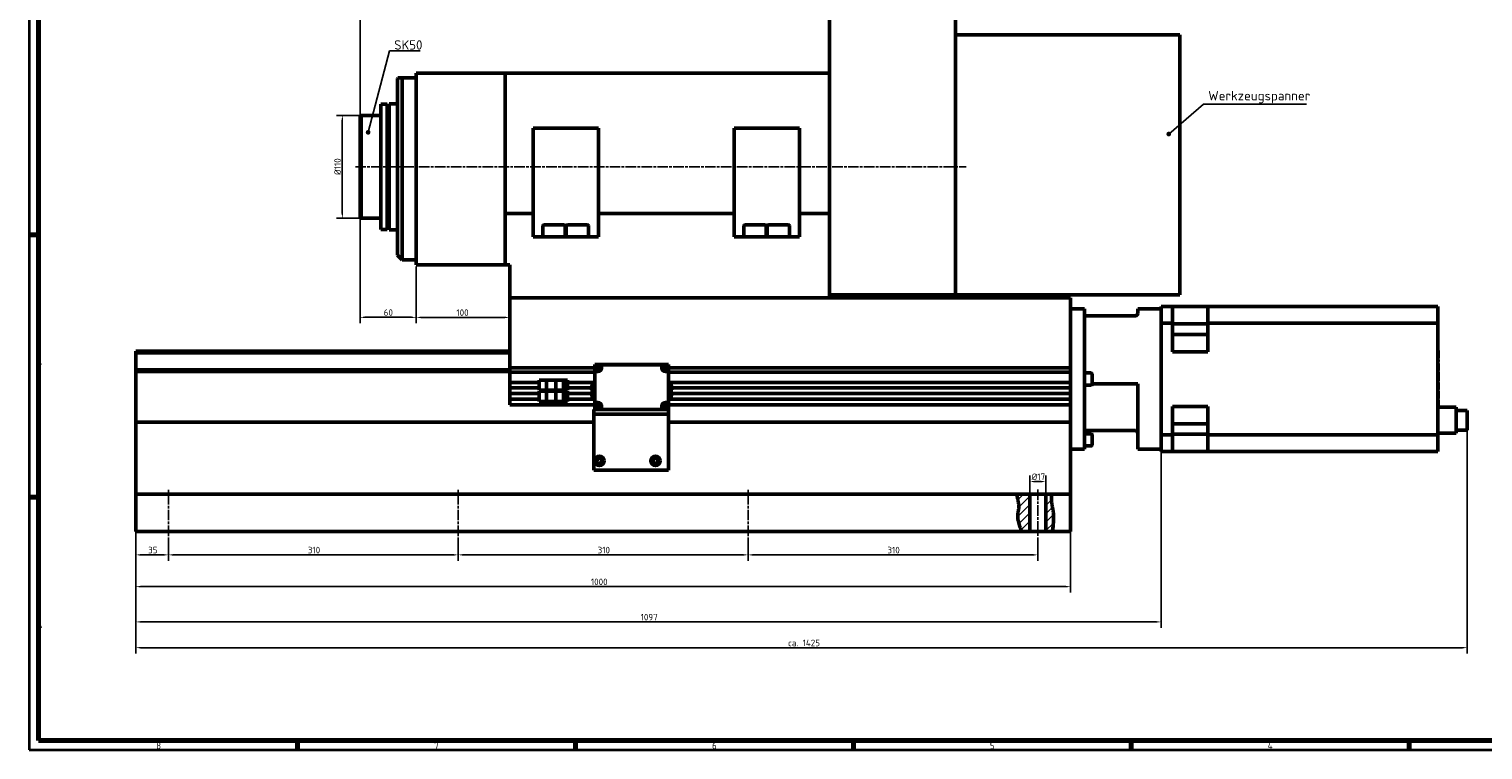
# Model space of a CAD drawing. Header units: millimetres. Extents: x 10 to 2368, y 10 to 1673.
# Tile 1 of 10: x 10 to 1565, y 10 to 781. Entities that reach past the tile are written whole.
import ezdxf

# ---------------------------------------------------------------- set-up
doc = ezdxf.new("R2010")
doc.units = ezdxf.units.MM
doc.header["$LTSCALE"] = 2
doc.linetypes.add('CHAIN', pattern=[0.3543, 0.2362, -0.0295, 0.0591, -0.0295])
doc.layers.get('0').update_dxf_attribs({"lineweight": 25})
for name, color, linetype, lineweight in [('Bemaßung (ISO)', 7, 'Continuous', 25), ('Mittellinie (ISO)', 7, 'Continuous', 25), ('Rahmen (ISO)', 7, 'Continuous', 70), ('Schraffur (ISO)', 7, 'Continuous', 18), ('Sichtbar (ISO)', 7, 'Continuous', 50), ('Symbol (ISO)', 7, 'Continuous', 25)]:
    doc.layers.add(name, color=color, linetype=linetype, lineweight=lineweight)
doc.styles.add('Notiztext (DIN)', font='isocpeur.ttf')
doc.dimstyles.new('Durchmesser', dxfattribs={"dimscale": 2, "dimtxt": 3.5, "dimasz": 2.5, "dimexe": 3.175, "dimexo": 0.8, "dimgap": 0.8, "dimtad": 1, "dimdec": 3, "dimrnd": 1e-08, "dimtxsty": 'Notiztext (DIN)', "dimcen": 0.09, "dimdle": 10, "dimclrd": 256, "dimclre": 256, "dimclrt": 256, "dimazin": 2, "dimtfac": 0.571429, "dimtdec": 3, "dimtmove": 0, "dimatfit": 3, "dimfxl": 1, "dimtolj": 1, "dimtzin": 0, "dimlwd": -1, "dimlwe": -1, "dimarcsym": 0})
doc.dimstyles.new('Standard (DIN)', dxfattribs={"dimscale": 2, "dimtxt": 3.5, "dimasz": 2.5, "dimexe": 3.175, "dimexo": 0.8, "dimgap": 0.8, "dimtad": 1, "dimdec": 3, "dimrnd": 1e-08, "dimtxsty": 'Notiztext (DIN)', "dimcen": 0.09, "dimdle": 10, "dimclrd": 256, "dimclre": 256, "dimclrt": 256, "dimazin": 2, "dimtfac": 0.571429, "dimtdec": 3, "dimtmove": 0, "dimatfit": 3, "dimfxl": 1, "dimtolj": 1, "dimlwd": -1, "dimlwe": -1, "dimarcsym": 0})
doc.dimstyles.new('Standard - Methode 2a (DIN)$7', dxfattribs={"dimscale": 2, "dimtxt": 3.5, "dimasz": 2.5, "dimexe": 3.175, "dimexo": 0.8, "dimgap": 0.8, "dimtad": 1, "dimtih": 1, "dimtoh": 1, "dimrnd": 1e-08, "dimtxsty": 'Notiztext (DIN)', "dimcen": 0.09, "dimdle": 10, "dimclrd": 256, "dimclre": 256, "dimclrt": 256, "dimazin": 2, "dimtfac": 1, "dimtmove": 0, "dimatfit": 3, "dimfxl": 1, "dimtolj": 1, "dimlwd": -1, "dimlwe": -1, "dimarcsym": 0})

# ---------------------------------------------------------------- blocks, each defined once
blk = doc.blocks.new('Ränder Hagen+Goebel Rahmen')
at = {"layer": 'Rahmen (ISO)', "linetype": 'Continuous', "lineweight": 35}
for p, q in [((5, 836), (5, 5)), ((5, 5), (1184, 5))]:
    blk.add_line(p, q, dxfattribs=at)
at = {"layer": 'Rahmen (ISO)'}
for p, q in [((10, 831), (10, 10)), ((10, 280.33), (5, 280.33)), ((10, 140.17), (5, 140.17)), ((10, 10), (1179, 10)), ((148.63, 10), (148.63, 5)), ((297.25, 10), (297.25, 5)), ((445.88, 10), (445.88, 5)), ((594.5, 10), (594.5, 5)), ((743.13, 10), (743.13, 5))]:
    blk.add_line(p, q, dxfattribs=at)
at = {"layer": 'Symbol (ISO)', "char_height": 3.5, "style": 'Notiztext (DIN)'}
for s, insert, attachment_point in [('C', (9, 350.42), 7), ('B', (9, 210.25), 7), ('A', (9, 70.08), 7), ('8', (74.31, 9), 2), ('7', (222.94, 9), 2), ('6', (371.56, 9), 2), ('5', (520.19, 9), 2), ('4', (668.81, 9), 2)]:
    blk.add_mtext(s, dxfattribs=dict(at, insert=insert, attachment_point=attachment_point))
blk = doc.blocks.new('*D6')
at = {"layer": 'Bemaßung (ISO)'}
for p, q in [((124.1, 242), (124.1, 212.2)), ((159.1, 237), (159.1, 212.2)), ((129.1, 218.6), (154.1, 218.6))]:
    blk.add_line(p, q, dxfattribs=at)
for points in [[(129.1, 219.4), (129.1, 217.7), (124.1, 218.6)], [(154.1, 219.4), (154.1, 217.7), (159.1, 218.6)]]:
    blk.add_solid(points, dxfattribs=at)
at = {"layer": 'Defpoints', "color": 0}
for p in [(124.1, 243.6), (159.1, 238.6), (159.1, 218.6)]:
    blk.add_point(p, dxfattribs=at)
at = {"layer": 'Bemaßung (ISO)', "insert": (137.4, 227.2), "char_height": 7, "attachment_point": 1, "style": 'Notiztext (DIN)'}
blk.add_mtext('\\A1;35', dxfattribs=at)
blk = doc.blocks.new('*D7')
at = {"layer": 'Bemaßung (ISO)'}
for p, q in [((159.1, 237), (159.1, 212.2)), ((469.1, 237), (469.1, 212.2)), ((164.1, 218.6), (464.1, 218.6))]:
    blk.add_line(p, q, dxfattribs=at)
for points in [[(164.1, 219.4), (164.1, 217.7), (159.1, 218.6)], [(464.1, 219.4), (464.1, 217.7), (469.1, 218.6)]]:
    blk.add_solid(points, dxfattribs=at)
at = {"layer": 'Defpoints', "color": 0}
for p in [(159.1, 238.6), (469.1, 238.6), (469.1, 218.6)]:
    blk.add_point(p, dxfattribs=at)
at = {"layer": 'Bemaßung (ISO)', "insert": (308.2, 227.2), "char_height": 7, "attachment_point": 1, "style": 'Notiztext (DIN)'}
blk.add_mtext('\\A1;310', dxfattribs=at)
blk = doc.blocks.new('*D8')
at = {"layer": 'Bemaßung (ISO)'}
for p, q in [((469.1, 237), (469.1, 212.2)), ((779.1, 237), (779.1, 212.2)), ((474.1, 218.6), (774.1, 218.6))]:
    blk.add_line(p, q, dxfattribs=at)
for points in [[(474.1, 219.4), (474.1, 217.7), (469.1, 218.6)], [(774.1, 219.4), (774.1, 217.7), (779.1, 218.6)]]:
    blk.add_solid(points, dxfattribs=at)
at = {"layer": 'Defpoints', "color": 0}
for p in [(469.1, 238.6), (779.1, 238.6), (779.1, 218.6)]:
    blk.add_point(p, dxfattribs=at)
at = {"layer": 'Bemaßung (ISO)', "insert": (618.2, 227.2), "char_height": 7, "attachment_point": 1, "style": 'Notiztext (DIN)'}
blk.add_mtext('\\A1;310', dxfattribs=at)
blk = doc.blocks.new('*D9')
at = {"layer": 'Bemaßung (ISO)'}
for p, q in [((779.1, 237), (779.1, 212.2)), ((1089.1, 237), (1089.1, 212.2)), ((784.1, 218.6), (1084.1, 218.6))]:
    blk.add_line(p, q, dxfattribs=at)
for points in [[(784.1, 219.4), (784.1, 217.7), (779.1, 218.6)], [(1084.1, 219.4), (1084.1, 217.7), (1089.1, 218.6)]]:
    blk.add_solid(points, dxfattribs=at)
at = {"layer": 'Defpoints', "color": 0}
for p in [(779.1, 238.6), (1089.1, 238.6), (1089.1, 218.6)]:
    blk.add_point(p, dxfattribs=at)
at = {"layer": 'Bemaßung (ISO)', "insert": (928.2, 227.2), "char_height": 7, "attachment_point": 1, "style": 'Notiztext (DIN)'}
blk.add_mtext('\\A1;310', dxfattribs=at)
blk = doc.blocks.new('*D10')
at = {"layer": 'Bemaßung (ISO)'}
for p, q in [((124.1, 287), (124.1, 178.2)), ((1124.1, 287), (1124.1, 178.2)), ((129.1, 184.6), (1119.1, 184.6))]:
    blk.add_line(p, q, dxfattribs=at)
for points in [[(129.1, 185.4), (129.1, 183.7), (124.1, 184.6)], [(1119.1, 185.4), (1119.1, 183.7), (1124.1, 184.6)]]:
    blk.add_solid(points, dxfattribs=at)
at = {"layer": 'Defpoints', "color": 0}
for p in [(124.1, 288.6), (1124.1, 288.6), (1124.1, 184.6)]:
    blk.add_point(p, dxfattribs=at)
at = {"layer": 'Bemaßung (ISO)', "insert": (611, 193.2), "char_height": 7, "attachment_point": 1, "style": 'Notiztext (DIN)'}
blk.add_mtext('\\A1;1000', dxfattribs=at)
blk = doc.blocks.new('*D11')
at = {"layer": 'Bemaßung (ISO)'}
for p, q in [((1221.1, 345.3), (1221.1, 140.5)), ((124.1, 287), (124.1, 140.5)), ((129.1, 146.9), (1216.1, 146.9))]:
    blk.add_line(p, q, dxfattribs=at)
for points in [[(129.1, 147.7), (129.1, 146.1), (124.1, 146.9)], [(1216.1, 147.7), (1216.1, 146.1), (1221.1, 146.9)]]:
    blk.add_solid(points, dxfattribs=at)
at = {"layer": 'Defpoints', "color": 0}
for p in [(1221.1, 346.9), (124.1, 288.6), (1221.1, 146.9)]:
    blk.add_point(p, dxfattribs=at)
at = {"layer": 'Bemaßung (ISO)', "insert": (664.2, 155.5), "char_height": 7, "attachment_point": 1, "style": 'Notiztext (DIN)'}
blk.add_mtext('\\A1;1097', dxfattribs=at)
blk = doc.blocks.new('*D12')
at = {"layer": 'Bemaßung (ISO)'}
for p, q in [((1548.5, 367.7), (1548.5, 113)), ((124.1, 287), (124.1, 113)), ((129.1, 119.3), (1543.5, 119.3))]:
    blk.add_line(p, q, dxfattribs=at)
for points in [[(129.1, 120.2), (129.1, 118.5), (124.1, 119.3)], [(1543.5, 120.2), (1543.5, 118.5), (1548.5, 119.3)]]:
    blk.add_solid(points, dxfattribs=at)
at = {"layer": 'Defpoints', "color": 0}
for p in [(1548.5, 369.3), (124.1, 288.6), (1548.5, 119.3)]:
    blk.add_point(p, dxfattribs=at)
at = {"layer": 'Bemaßung (ISO)', "insert": (817.4, 127.9), "char_height": 7, "attachment_point": 1, "style": 'Notiztext (DIN)'}
blk.add_mtext('\\A1; ca. 1425', dxfattribs=at)
blk = doc.blocks.new('*D13')
at = {"layer": 'Bemaßung (ISO)'}
for p, q in [((1080.6, 285.2), (1080.6, 303.3)), ((1085.6, 297), (1092.6, 297)), ((1097.6, 285.2), (1097.6, 303.3))]:
    blk.add_line(p, q, dxfattribs=at)
for points in [[(1085.6, 297.8), (1085.6, 296.1), (1080.6, 297)], [(1092.6, 297.8), (1092.6, 296.1), (1097.6, 297)]]:
    blk.add_solid(points, dxfattribs=at)
at = {"layer": 'Defpoints', "color": 0}
for p in [(1097.6, 297), (1080.6, 283.6), (1097.6, 283.6)]:
    blk.add_point(p, dxfattribs=at)
at = {"layer": 'Bemaßung (ISO)', "insert": (1082.5, 305.6), "char_height": 7, "attachment_point": 1, "style": 'Notiztext (DIN)'}
blk.add_mtext('\\A1;Ø17', dxfattribs=at)
blk = doc.blocks.new('*D23')
at = {"layer": 'Bemaßung (ISO)'}
for p, q in [((363.5, 688.6), (338.8, 688.6)), ((345.1, 683.6), (345.1, 583.6)), ((363.5, 578.6), (338.8, 578.6))]:
    blk.add_line(p, q, dxfattribs=at)
for points in [[(344.3, 683.6), (346, 683.6), (345.1, 688.6)], [(344.3, 583.6), (346, 583.6), (345.1, 578.6)]]:
    blk.add_solid(points, dxfattribs=at)
at = {"layer": 'Defpoints', "color": 0}
for p in [(365.1, 688.6), (345.1, 578.6), (365.1, 578.6)]:
    blk.add_point(p, dxfattribs=at)
at = {"layer": 'Bemaßung (ISO)', "insert": (336.5, 624.8), "char_height": 7, "attachment_point": 1, "rotation": 90, "style": 'Notiztext (DIN)'}
blk.add_mtext('\\A1;Ø110', dxfattribs=at)
blk = doc.blocks.new('*D25')
at = {"layer": 'Bemaßung (ISO)'}
for p, q in [((364.1, 689.2), (364.1, 1271.4)), ((369.1, 1265.1), (1503.1, 1265.1)), ((1508.1, 1102.7), (1508.1, 1271.4))]:
    blk.add_line(p, q, dxfattribs=at)
for points in [[(369.1, 1265.9), (369.1, 1264.2), (364.1, 1265.1)], [(1503.1, 1265.9), (1503.1, 1264.2), (1508.1, 1265.1)]]:
    blk.add_solid(points, dxfattribs=at)
at = {"layer": 'Defpoints', "color": 0}
for p in [(1508.1, 1265.1), (1508.1, 1101.1), (364.1, 687.6)]:
    blk.add_point(p, dxfattribs=at)
at = {"layer": 'Bemaßung (ISO)', "insert": (922.1, 1273.7), "char_height": 7, "attachment_point": 1, "style": 'Notiztext (DIN)'}
blk.add_mtext('\\A1;ca.1144', dxfattribs=at)
blk = doc.blocks.new('*D26')
at = {"layer": 'Bemaßung (ISO)'}
for p, q in [((364.1, 686), (364.1, 466.2)), ((424.1, 527), (424.1, 466.2)), ((369.1, 472.6), (419.1, 472.6))]:
    blk.add_line(p, q, dxfattribs=at)
for points in [[(369.1, 473.4), (369.1, 471.7), (364.1, 472.6)], [(419.1, 473.4), (419.1, 471.7), (424.1, 472.6)]]:
    blk.add_solid(points, dxfattribs=at)
at = {"layer": 'Defpoints', "color": 0}
for p in [(364.1, 687.6), (424.1, 528.6), (424.1, 472.6)]:
    blk.add_point(p, dxfattribs=at)
at = {"layer": 'Bemaßung (ISO)', "insert": (389.4, 481.2), "char_height": 7, "attachment_point": 1, "style": 'Notiztext (DIN)'}
blk.add_mtext('\\A1;60', dxfattribs=at)
blk = doc.blocks.new('*D27')
at = {"layer": 'Bemaßung (ISO)'}
for p, q in [((424.1, 527), (424.1, 466.2)), ((524.1, 492), (524.1, 466.2)), ((429.1, 472.5), (519.1, 472.5))]:
    blk.add_line(p, q, dxfattribs=at)
for points in [[(429.1, 473.3), (429.1, 471.7), (424.1, 472.5)], [(519.1, 473.3), (519.1, 471.7), (524.1, 472.5)]]:
    blk.add_solid(points, dxfattribs=at)
at = {"layer": 'Defpoints', "color": 0}
for p in [(424.1, 528.6), (524.1, 493.6), (524.1, 472.5)]:
    blk.add_point(p, dxfattribs=at)
at = {"layer": 'Bemaßung (ISO)', "insert": (467.1, 481.1), "char_height": 7, "attachment_point": 1, "style": 'Notiztext (DIN)'}
blk.add_mtext('\\A1;100', dxfattribs=at)

msp = doc.modelspace()

# ---------------------------------------------------------------- hatches: boundary and pattern name
at = {"layer": 'Schraffur (ISO)'}
h = msp.add_hatch(dxfattribs=at)
h.set_pattern_fill('ANSI31', color=256, scale=50.8, style=0)
h.set_pattern_definition([(45, (0, 0), (-4.490128, 4.490128), [])])
edge = h.paths.add_edge_path()
edge.add_spline(control_points=[(1067.5032, 278.5626), (1067.4418, 278.8618), (1067.3821, 279.1609), (1067.2018, 280.1009), (1067.0956, 280.7193), (1066.938, 281.8155), (1066.8867, 282.2844), (1066.8296, 282.9535), (1066.8167, 283.1835), (1066.8046, 283.4367), (1066.8022, 283.5037), (1066.8004, 283.5541), (1066.8001, 283.5626), (1066.8001, 283.5626)], knot_values=[2.14263162, 2.14263162, 2.14263162, 2.14263162, 2.234237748, 2.234237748, 2.434131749, 2.434131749, 2.628332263, 2.628332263, 2.783999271, 2.783999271, 2.884403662, 2.884403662, 2.934709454, 2.934709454, 2.934709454, 2.934709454], degree=3, periodic=0)
edge.add_line((1066.8001, 283.5626), (1080.6238, 283.5626))
edge.add_line((1080.6238, 283.5626), (1080.6238, 243.5626))
edge.add_line((1080.6238, 243.5626), (1072.251, 243.5626))
edge.add_spline(control_points=[(1072.251, 243.5626), (1070.3852, 246.9902), (1068.8563, 251.1878), (1067.334, 259.6631), (1067.771, 262.6623), (1068.5541, 267.1585), (1068.9144, 268.875), (1068.6016, 273.7172), (1068.0102, 276.0888), (1067.5032, 278.5626)], knot_values=[0.056799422, 0.056799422, 0.056799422, 0.056799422, 1.211762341, 1.211762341, 2.507568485, 2.507568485, 3.611530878, 3.611530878, 4.675790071, 4.675790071, 4.675790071, 4.675790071], degree=3, periodic=0)
edge = h.paths.add_edge_path()
edge.add_spline(control_points=[(1103.6747, 278.5626), (1103.7648, 275.0029), (1104.1834, 272.7931), (1105.9435, 263.5411), (1106.0381, 261.7867), (1105.7972, 255.4133), (1105.6746, 251.3099), (1105.5454, 248.4429), (1105.456, 247.2397), (1105.1038, 245.1995), (1104.8706, 244.3416), (1104.5229, 243.5626)], knot_values=[0.05091242, 0.05091242, 0.05091242, 0.05091242, 1.157829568, 1.157829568, 3.076272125, 3.076272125, 3.206801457, 3.206801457, 3.31289224, 3.31289224, 3.402809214, 3.402809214, 3.402809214, 3.402809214], degree=3, periodic=0)
edge.add_line((1104.5229, 243.5626), (1097.6238, 243.5626))
edge.add_line((1097.6238, 243.5626), (1097.6238, 283.5626))
edge.add_line((1097.6238, 283.5626), (1103.6134, 283.5626))
edge.add_spline(control_points=[(1103.6134, 283.5626), (1103.6134, 283.5626), (1103.6135, 283.5611), (1103.6142, 283.5485), (1103.6157, 283.5233), (1103.6216, 283.4175), (1103.6271, 283.313), (1103.6432, 282.9131), (1103.6532, 282.5354), (1103.6596, 281.6341), (1103.6575, 281.137), (1103.6555, 280.0105), (1103.6567, 279.3845), (1103.6717, 278.6863), (1103.6732, 278.6244), (1103.6747, 278.5626)], knot_values=[3.399920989, 3.399920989, 3.399920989, 3.399920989, 3.42095661, 3.42095661, 3.489461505, 3.489461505, 3.599256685, 3.599256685, 3.798751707, 3.798751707, 3.977515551, 3.977515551, 4.168522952, 4.168522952, 4.187101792, 4.187101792, 4.187101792, 4.187101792], degree=3, periodic=0)

# ---------------------------------------------------------------- linework, layer by layer
at = {"layer": 'Mittellinie (ISO)', "linetype": 'CHAIN', "ltscale": 23.990969}
for p, q in [((359.0902, 633.5626), (1012.3492, 633.5626)), ((159.1238, 238.5626), (159.1238, 288.5626)), ((469.1238, 238.5626), (469.1238, 288.5626)), ((779.1238, 238.5626), (779.1238, 288.5626)), ((1089.1238, 288.5626), (1089.1238, 238.5626))]:
    msp.add_line(p, q, dxfattribs=at)
at = {"layer": 'Sichtbar (ISO)'}
for p, q in [((866.1238, 1146.5626), (866.1238, 626.732)), ((1001.1238, 1146.5626), (1001.1238, 496.5626)), ((1001.1238, 774.5626), (1001.1238, 496.5626)), ((1241.1238, 774.5626), (1001.1238, 774.5626)), ((1241.1238, 774.5626), (1241.1238, 496.5626)), ((424.1238, 733.5626), (519.1238, 733.5626)), ((424.1238, 733.5626), (424.1238, 528.5626)), ((866.1238, 733.5626), (519.1238, 733.5626)), ((519.1238, 733.5626), (519.1238, 583.5626)), ((404.1238, 728.0626), (404.6238, 728.5626)), ((404.1238, 728.0626), (404.1238, 539.0626)), ((409.1238, 728.5626), (404.6238, 728.5626)), ((423.9238, 728.5626), (409.1238, 728.5626)), ((409.1238, 728.5626), (409.1238, 534.0626)), ((423.9238, 728.5626), (423.9238, 534.0626)), ((386.1238, 566.5626), (386.1238, 700.5626)), ((386.1238, 700.5626), (393.1238, 700.5626)), ((393.1238, 566.5626), (393.1238, 700.5626)), ((395.1238, 701.0626), (395.1238, 566.0626)), ((404.1238, 701.0626), (395.1238, 701.0626)), ((364.1238, 687.5626), (365.1238, 688.5626)), ((364.1238, 579.5626), (364.1238, 687.5626)), ((365.1238, 688.5626), (365.1238, 578.5626)), ((365.1238, 688.5626), (386.1238, 688.5626)), ((393.1238, 697.5626), (395.1238, 697.5626)), ((549.1238, 674.9801), (619.1238, 674.9801)), ((549.1238, 583.5626), (549.1238, 674.9801)), ((619.1238, 674.9801), (619.1238, 583.5626)), ((764.1238, 674.9801), (834.1238, 674.9801)), ((764.1238, 583.5626), (764.1238, 674.9801)), ((834.1238, 674.9801), (834.1238, 583.5626)), ((866.1238, 583.5626), (866.1238, 626.732)), ((364.1238, 579.5626), (365.1238, 578.5626)), ((365.1238, 578.5626), (386.1238, 578.5626)), ((549.1238, 583.5626), (519.1238, 583.5626)), ((519.1238, 583.5626), (519.1238, 528.5626)), ((549.1238, 558.5626), (549.1238, 583.5626)), ((764.1238, 583.5626), (619.1238, 583.5626)), ((619.1238, 583.5626), (619.1238, 558.5626)), ((764.1238, 558.5626), (764.1238, 583.5626)), ((866.1238, 583.5626), (834.1238, 583.5626)), ((834.1238, 583.5626), (834.1238, 558.5626)), ((866.1238, 493.5626), (866.1238, 583.5626)), ((386.1238, 566.5626), (393.1238, 566.5626)), ((393.1238, 569.5626), (395.1238, 569.5626)), ((404.1238, 566.0626), (395.1238, 566.0626)), ((559.6238, 569.9626), (559.6238, 558.5626)), ((561.2238, 571.5626), (582.0238, 571.5626)), ((583.6238, 569.9626), (583.6238, 558.5626)), ((584.6238, 569.9626), (584.6238, 558.5626)), ((586.2238, 571.5626), (607.0238, 571.5626)), ((608.6238, 569.9626), (608.6238, 558.5626)), ((774.6238, 569.9626), (774.6238, 558.5626)), ((776.2238, 571.5626), (797.0238, 571.5626)), ((798.6238, 569.9626), (798.6238, 558.5626)), ((799.6238, 569.9626), (799.6238, 558.5626)), ((801.2238, 571.5626), (822.0238, 571.5626)), ((823.6238, 569.9626), (823.6238, 558.5626)), ((619.1238, 558.5626), (549.1238, 558.5626)), ((834.1238, 558.5626), (764.1238, 558.5626)), ((404.1238, 539.0626), (409.1238, 534.0626)), ((423.9238, 534.0626), (409.1238, 534.0626)), ((424.1238, 528.5626), (519.1238, 528.5626)), ((519.1238, 528.5626), (524.1238, 528.5626)), ((524.1238, 528.5626), (524.1238, 493.5626)), ((524.1238, 493.5626), (1124.1238, 493.5626)), ((524.1238, 493.5626), (524.1238, 418.5626)), ((1001.1238, 496.5626), (866.1238, 496.5626)), ((1241.1238, 496.5626), (1001.1238, 496.5626)), ((1124.1238, 418.5626), (1124.1238, 493.5626)), ((1233.1238, 484.0626), (1221.1238, 484.0626)), ((1221.1238, 484.0626), (1221.1238, 481.5626)), ((1271.1238, 484.0626), (1233.1238, 484.0626)), ((1233.1238, 466.2413), (1233.1238, 484.0626)), ((1271.1238, 466.2413), (1271.1238, 484.0626)), ((1282.1238, 484.0626), (1271.1238, 484.0626)), ((1455.1238, 484.0626), (1282.1238, 484.0626)), ((1505.1238, 484.0626), (1455.1238, 484.0626)), ((1517.1238, 484.0626), (1505.1238, 484.0626)), ((1517.1238, 484.0626), (1517.1238, 466.2413)), ((1139.1238, 481.5626), (1124.1238, 481.5626)), ((1139.1238, 481.5626), (1139.1238, 331.5626)), ((1139.1238, 474.0629), (1193.1238, 474.0629)), ((1221.1238, 481.5626), (1196.1238, 481.5626)), ((1196.1238, 478.5626), (1196.1238, 481.5626)), ((1196.1238, 477.0629), (1196.1238, 478.5626)), ((1221.1238, 481.5626), (1221.1238, 478.5626)), ((1221.1238, 478.5626), (1221.1238, 468.7413)), ((1221.1238, 468.7413), (1221.1238, 466.2413)), ((1233.1238, 466.2413), (1221.1238, 466.2413)), ((1221.1238, 466.2413), (1221.1238, 346.8838)), ((1233.1238, 435.8357), (1233.1238, 466.2413)), ((1233.1238, 465.606), (1271.1238, 465.606)), ((1271.1238, 454.2923), (1233.1238, 454.2923)), ((1271.1238, 435.8357), (1271.1238, 466.2413)), ((1282.1238, 466.2413), (1271.1238, 466.2413)), ((1455.1238, 466.2413), (1282.1238, 466.2413)), ((1505.1238, 466.2413), (1455.1238, 466.2413)), ((1517.1238, 466.2413), (1505.1238, 466.2413)), ((1517.1238, 346.8838), (1517.1238, 466.2413)), ((124.1238, 436.5626), (524.1238, 436.5626)), ((124.1238, 436.5626), (124.1238, 434.5626)), ((1271.1238, 435.8357), (1233.1238, 435.8357)), ((1517.1238, 437.0602), (1517.2238, 437.0602)), ((1517.2238, 437.0602), (1517.2238, 436.4122)), ((1517.2238, 436.4122), (1517.2238, 435.0439)), ((124.1238, 434.5626), (524.1238, 434.5626)), ((124.1238, 434.5626), (124.1238, 416.5626)), ((615.1238, 421.9626), (622.5238, 421.9626)), ((615.1238, 414.6626), (615.1238, 421.9626)), ((615.2238, 421.9626), (615.2238, 422.0626)), ((694.0238, 422.0626), (615.2238, 422.0626)), ((622.5238, 418.6626), (622.5238, 421.9626)), ((622.5238, 421.9626), (686.7238, 421.9626)), ((686.7238, 421.9626), (686.7238, 418.6626)), ((686.7238, 421.9626), (694.1238, 421.9626)), ((694.0238, 421.9626), (694.0238, 422.0626)), ((694.1238, 421.9626), (694.1238, 414.6626)), ((1517.1238, 429.2394), (1517.2238, 429.2394)), ((1517.1238, 428.9679), (1517.2238, 428.9679)), ((1517.1238, 427.2706), (1517.2238, 427.2706)), ((1517.1238, 425.234), (1517.2238, 425.234)), ((1517.1238, 423.2448), (1517.2238, 423.2448)), ((1517.2238, 435.0439), (1517.2238, 432.9326)), ((1517.2238, 432.9326), (1517.2238, 429.9928)), ((1517.2238, 429.9928), (1517.2238, 428.9679)), ((1517.2238, 427.2706), (1517.2238, 425.234)), ((1517.2238, 423.2448), (1517.2238, 415.7567)), ((124.1238, 416.5626), (524.1238, 416.5626)), ((124.1238, 416.5626), (124.1238, 414.5626)), ((124.1238, 360.5626), (124.1238, 414.5626)), ((124.1238, 414.5626), (524.1238, 414.5626)), ((524.1238, 418.5626), (524.1238, 414.0626)), ((524.1238, 418.5626), (615.1238, 418.5626)), ((524.1238, 403.0626), (524.1238, 414.0626)), ((524.1238, 414.0626), (615.1238, 414.0626)), ((555.6238, 405.5626), (555.6238, 394.5626)), ((555.6238, 405.5626), (563.6238, 405.5626)), ((563.6238, 405.5626), (563.6238, 394.5626)), ((563.6238, 405.5626), (573.6238, 405.5626)), ((573.6238, 405.5626), (573.6238, 394.5626)), ((573.6238, 405.5626), (581.6238, 405.5626)), ((581.6238, 405.5626), (581.6238, 394.5626)), ((581.6238, 405.5626), (586.1238, 405.5626)), ((586.1238, 405.5626), (586.1238, 394.5626)), ((615.1238, 414.6626), (618.5238, 414.6626)), ((615.1238, 381.4626), (615.1238, 414.6626)), ((615.8488, 418.2626), (615.8178, 418.2626)), ((616.3486, 418.2626), (615.8488, 418.2626)), ((615.8776, 419.0626), (615.9093, 419.0626)), ((615.9093, 419.0626), (616.4235, 419.0626)), ((620.699, 418.2626), (616.3486, 418.2626)), ((616.4235, 419.0626), (620.6242, 419.0626)), ((620.6242, 419.0626), (621.1383, 419.0626)), ((621.1988, 418.2626), (620.699, 418.2626)), ((621.1383, 419.0626), (621.17, 419.0626)), ((621.2298, 418.2626), (621.1988, 418.2626)), ((688.0488, 418.2626), (688.0178, 418.2626)), ((688.5486, 418.2626), (688.0488, 418.2626)), ((688.0776, 419.0626), (688.1093, 419.0626)), ((688.1093, 419.0626), (688.6235, 419.0626)), ((692.899, 418.2626), (688.5486, 418.2626)), ((688.6235, 419.0626), (692.8242, 419.0626)), ((690.7238, 414.6626), (694.1238, 414.6626)), ((692.8242, 419.0626), (693.3383, 419.0626)), ((693.3988, 418.2626), (692.899, 418.2626)), ((693.3383, 419.0626), (693.37, 419.0626)), ((693.4298, 418.2626), (693.3988, 418.2626)), ((694.1238, 418.5626), (1124.1238, 418.5626)), ((694.1238, 414.6626), (694.1238, 381.4626)), ((694.1238, 414.0626), (1124.1238, 414.0626)), ((1124.1238, 414.0626), (1124.1238, 418.5626)), ((1124.1238, 414.0626), (1124.1238, 403.0626)), ((1146.3238, 413.0626), (1139.1238, 413.0626)), ((1147.1238, 412.2626), (1147.1238, 400.8626)), ((1517.1238, 415.7567), (1517.2238, 415.7567)), ((1517.1238, 414.27), (1517.2238, 414.27)), ((1517.1238, 412.2333), (1517.2238, 412.2333)), ((1517.1238, 410.5089), (1517.2238, 410.5089)), ((1517.1238, 408.4723), (1517.2238, 408.4723)), ((1517.1238, 406.7479), (1517.2238, 406.7479)), ((1517.1238, 404.7112), (1517.2238, 404.7112)), ((1517.2238, 414.27), (1517.2238, 412.2333)), ((1517.2238, 412.2333), (1517.2238, 410.5089)), ((1517.2238, 410.5089), (1517.2238, 408.4723)), ((1517.2238, 408.4723), (1517.2238, 406.7479)), ((1517.2238, 406.7479), (1517.2238, 404.7112)), ((524.1238, 403.0626), (555.6238, 403.0626)), ((524.1238, 397.0626), (524.1238, 403.0626)), ((555.6238, 397.0626), (524.1238, 397.0626)), ((524.1238, 391.0626), (524.1238, 397.0626)), ((524.1238, 391.0626), (555.6238, 391.0626)), ((524.1238, 385.0626), (524.1238, 391.0626)), ((555.6238, 394.5626), (563.6238, 394.5626)), ((555.6238, 393.5626), (555.6238, 382.5626)), ((555.6238, 393.5626), (563.6238, 393.5626)), ((563.6238, 394.5626), (573.6238, 394.5626)), ((563.6238, 393.5626), (563.6238, 382.5626)), ((563.6238, 393.5626), (573.6238, 393.5626)), ((573.6238, 394.5626), (581.6238, 394.5626)), ((573.6238, 393.5626), (573.6238, 382.5626)), ((573.6238, 393.5626), (581.6238, 393.5626)), ((581.6238, 394.5626), (586.1238, 394.5626)), ((581.6238, 393.5626), (581.6238, 382.5626)), ((581.6238, 393.5626), (586.1238, 393.5626)), ((583.8838, 403.0626), (583.8816, 403.0626)), ((583.8838, 397.0626), (583.8816, 397.0626)), ((583.8838, 391.0626), (583.8816, 391.0626)), ((586.1238, 403.0626), (613.6781, 403.0626)), ((611.7496, 397.0626), (586.1238, 397.0626)), ((586.1238, 393.5626), (586.1238, 382.5626)), ((586.1238, 391.0626), (611.7496, 391.0626)), ((611.5482, 395.0626), (612.5238, 395.0626)), ((612.5238, 393.0626), (611.5482, 393.0626)), ((612.5238, 393.0626), (612.5238, 395.0626)), ((614.2238, 404.0626), (614.2238, 384.0626)), ((615.1238, 404.0626), (614.2238, 404.0626)), ((694.1238, 404.0626), (695.0238, 404.0626)), ((695.0238, 384.0626), (695.0238, 404.0626)), ((695.5696, 403.0626), (1124.1238, 403.0626)), ((696.7238, 395.0626), (697.6995, 395.0626)), ((696.7238, 395.0626), (696.7238, 393.0626)), ((697.6995, 393.0626), (696.7238, 393.0626)), ((1124.1238, 397.0626), (697.4981, 397.0626)), ((697.4981, 391.0626), (1124.1238, 391.0626)), ((1124.1238, 403.0626), (1124.1238, 397.0626)), ((1124.1238, 397.0626), (1124.1238, 391.0626)), ((1124.1238, 391.0626), (1124.1238, 385.0626)), ((1146.3238, 400.0626), (1139.1238, 400.0626)), ((1147.1238, 401.5629), (1196.1238, 401.5629)), ((1196.1238, 401.5629), (1196.1238, 334.5626)), ((1517.1238, 402.7357), (1517.2238, 402.7357)), ((1517.1238, 395.2476), (1517.2238, 395.2476)), ((1517.1238, 393.7676), (1517.2238, 393.7676)), ((1517.1238, 391.7309), (1517.2238, 391.7309)), ((1517.2238, 402.7357), (1517.2238, 395.2476)), ((1517.2238, 393.7676), (1517.2238, 391.7309)), ((1517.2238, 391.7309), (1517.2238, 387.8137)), ((555.6238, 385.0626), (524.1238, 385.0626)), ((524.1238, 379.0626), (524.1238, 385.0626)), ((615.1238, 379.0626), (524.1238, 379.0626)), ((555.6238, 382.5626), (563.6238, 382.5626)), ((563.6238, 382.5626), (573.6238, 382.5626)), ((573.6238, 382.5626), (581.6238, 382.5626)), ((581.6238, 382.5626), (586.1238, 382.5626)), ((583.8838, 385.0626), (583.8816, 385.0626)), ((613.6781, 385.0626), (586.1238, 385.0626)), ((614.1238, 374.0626), (694.1238, 374.0626)), ((614.1238, 369.0626), (614.1238, 374.0626)), ((615.1238, 384.0626), (614.2238, 384.0626)), ((618.5238, 381.4626), (615.1238, 381.4626)), ((615.1238, 374.1626), (615.1238, 381.4626)), ((622.5238, 374.1626), (615.1238, 374.1626)), ((615.2238, 374.0626), (615.2238, 374.1626)), ((615.8401, 377.6626), (615.8714, 377.6626)), ((615.8714, 376.8626), (615.8401, 376.8626)), ((615.8714, 377.6626), (616.3764, 377.6626)), ((616.3764, 376.8626), (615.8714, 376.8626)), ((616.3764, 377.6626), (620.6712, 377.6626)), ((620.6712, 376.8626), (616.3764, 376.8626)), ((620.6712, 377.6626), (621.1763, 377.6626)), ((621.1763, 376.8626), (620.6712, 376.8626)), ((621.1763, 377.6626), (621.2076, 377.6626)), ((621.2076, 376.8626), (621.1763, 376.8626)), ((622.5238, 374.1626), (622.5238, 377.4626)), ((686.7238, 374.1626), (622.5238, 374.1626)), ((627.9488, 374.0626), (627.9488, 374.1626)), ((630.5738, 374.0626), (630.5738, 374.1626)), ((634.5738, 374.0626), (634.5738, 374.1626)), ((644.6238, 374.0626), (644.6238, 374.1626)), ((648.6238, 374.0626), (648.7238, 374.1626)), ((660.6238, 374.0626), (660.5238, 374.1626)), ((664.6238, 374.1626), (664.6238, 374.0626)), ((674.6738, 374.0626), (674.6738, 374.1626)), ((678.6738, 374.0626), (678.6738, 374.1626)), ((681.2988, 374.1626), (681.2988, 374.0626)), ((686.7238, 377.4626), (686.7238, 374.1626)), ((694.1238, 374.1626), (686.7238, 374.1626)), ((688.0401, 377.6626), (688.0714, 377.6626)), ((688.0714, 376.8626), (688.0401, 376.8626)), ((688.0714, 377.6626), (688.5764, 377.6626)), ((688.5764, 376.8626), (688.0714, 376.8626)), ((688.5764, 377.6626), (692.8712, 377.6626)), ((692.8712, 376.8626), (688.5764, 376.8626)), ((694.1238, 381.4626), (690.7238, 381.4626)), ((692.8712, 377.6626), (693.3763, 377.6626)), ((693.3763, 376.8626), (692.8712, 376.8626)), ((693.3763, 377.6626), (693.4076, 377.6626)), ((693.4076, 376.8626), (693.3763, 376.8626)), ((694.0238, 374.0626), (694.0238, 374.1626)), ((694.1238, 384.0626), (695.0238, 384.0626)), ((694.1238, 381.4626), (694.1238, 374.1626)), ((1124.1238, 379.0626), (694.1238, 379.0626)), ((694.1238, 369.0626), (694.1238, 374.0626)), ((1124.1238, 385.0626), (695.5696, 385.0626)), ((1124.1238, 385.0626), (1124.1238, 379.0626)), ((1124.1238, 360.5626), (1124.1238, 379.0626)), ((1271.1238, 377.2894), (1233.1238, 377.2894)), ((1233.1238, 346.8838), (1233.1238, 377.2894)), ((1271.1238, 346.8838), (1271.1238, 377.2894)), ((1517.1238, 387.8137), (1517.2238, 387.8137)), ((1517.1238, 385.716), (1517.2238, 385.716)), ((1517.1238, 384.2428), (1517.2238, 384.2428)), ((1517.1238, 376.422), (1517.2238, 376.422)), ((1517.1238, 376.1505), (1517.2238, 376.1505)), ((1517.2238, 387.8137), (1517.2238, 385.716)), ((1517.2238, 384.2428), (1517.2238, 383.5948)), ((1517.2238, 383.5948), (1517.2238, 382.2265)), ((1517.2238, 382.2265), (1517.2238, 380.1152)), ((1517.2238, 380.1152), (1517.2238, 377.1754)), ((1517.2238, 377.1754), (1517.2238, 376.1505)), ((1536.5238, 376.5626), (1517.2238, 376.5626)), ((1536.5238, 376.5626), (1536.5238, 348.5626)), ((124.1238, 360.5626), (614.1238, 360.5626)), ((124.1238, 288.5626), (124.1238, 360.5626)), ((614.1238, 364.0626), (614.1238, 369.0626)), ((614.1238, 369.0626), (694.1238, 369.0626)), ((614.1238, 309.0626), (614.1238, 364.0626)), ((694.1238, 364.0626), (694.1238, 369.0626)), ((694.1238, 309.0626), (694.1238, 364.0626)), ((694.1238, 360.5626), (1124.1238, 360.5626)), ((1124.1238, 288.5626), (1124.1238, 360.5626)), ((1233.1238, 358.8329), (1271.1238, 358.8329)), ((1536.5238, 373.0626), (1548.5238, 373.0626)), ((1548.5238, 373.0626), (1548.5238, 371.7946)), ((1548.5238, 371.7946), (1548.5238, 369.2935)), ((1548.5238, 369.2935), (1548.5238, 355.8316)), ((1193.1238, 351.5629), (1139.1238, 351.5629)), ((1146.3238, 348.0626), (1139.1238, 348.0626)), ((1147.1238, 347.2626), (1147.1238, 335.8626)), ((1233.1238, 346.8838), (1221.1238, 346.8838)), ((1221.1238, 346.8838), (1221.1238, 344.3838)), ((1221.1238, 344.3838), (1221.1238, 334.5626)), ((1233.1238, 347.5191), (1271.1238, 347.5191)), ((1233.1238, 329.0626), (1233.1238, 346.8838)), ((1271.1238, 329.0626), (1271.1238, 346.8838)), ((1282.1238, 346.8838), (1271.1238, 346.8838)), ((1455.1238, 346.8838), (1282.1238, 346.8838)), ((1505.1238, 346.8838), (1455.1238, 346.8838)), ((1517.1238, 346.8838), (1505.1238, 346.8838)), ((1536.5238, 348.5626), (1517.1238, 348.5626)), ((1517.1238, 329.0626), (1517.1238, 346.8838)), ((1536.5238, 352.0626), (1548.5238, 352.0626)), ((1548.5238, 355.8316), (1548.5238, 353.3305)), ((1548.5238, 353.3305), (1548.5238, 352.0626)), ((1139.1238, 331.5626), (1124.1238, 331.5626)), ((1146.3238, 335.0626), (1139.1238, 335.0626)), ((1196.1238, 331.5626), (1196.1238, 334.5626)), ((1196.1238, 331.5626), (1221.1238, 331.5626)), ((1221.1238, 334.5626), (1221.1238, 331.5626)), ((1221.1238, 331.5626), (1221.1238, 329.0626)), ((1233.1238, 329.0626), (1221.1238, 329.0626)), ((1271.1238, 329.0626), (1233.1238, 329.0626)), ((1282.1238, 329.0626), (1271.1238, 329.0626)), ((1455.1238, 329.0626), (1282.1238, 329.0626)), ((1505.1238, 329.0626), (1455.1238, 329.0626)), ((1517.1238, 329.0626), (1505.1238, 329.0626)), ((617.5314, 317.7926), (617.7278, 320.6726)), ((619.9275, 316.1825), (617.5314, 317.7926)), ((617.7278, 320.6726), (620.3202, 321.9426)), ((622.5198, 317.4525), (619.9275, 316.1825)), ((620.3202, 321.9426), (622.7162, 320.3325)), ((622.7162, 320.3325), (622.5198, 317.4525)), ((677.5314, 317.7926), (677.7278, 320.6726)), ((679.9275, 316.1825), (677.5314, 317.7926)), ((677.7278, 320.6726), (680.3202, 321.9426)), ((682.5198, 317.4525), (679.9275, 316.1825)), ((680.3202, 321.9426), (682.7162, 320.3325)), ((682.7162, 320.3325), (682.5198, 317.4525)), ((614.1238, 309.0626), (694.1238, 309.0626)), ((124.1238, 283.5626), (124.1238, 288.5626)), ((124.1238, 283.5626), (155.1238, 283.5626)), ((124.1238, 283.5626), (124.1238, 278.5626)), ((155.1238, 283.5626), (163.1238, 283.5626)), ((163.1238, 283.5626), (465.1238, 283.5626)), ((465.1238, 283.5626), (473.1238, 283.5626)), ((473.1238, 283.5626), (775.1238, 283.5626)), ((775.1238, 283.5626), (783.1238, 283.5626)), ((783.1238, 283.5626), (1066.8001, 283.5626)), ((1066.8001, 283.5626), (1080.6238, 283.5626)), ((1080.6238, 283.5626), (1080.6238, 243.5626)), ((1080.6238, 283.5626), (1097.6238, 283.5626)), ((1097.6238, 283.5626), (1103.6134, 283.5626)), ((1097.6238, 243.5626), (1097.6238, 283.5626)), ((1103.6134, 283.5626), (1124.1238, 283.5626)), ((1124.1238, 283.5626), (1124.1238, 288.5626)), ((1124.1238, 283.5626), (1124.1238, 278.5626)), ((124.1238, 243.5626), (124.1238, 278.5626)), ((1124.1238, 243.5626), (1124.1238, 278.5626)), ((124.1238, 243.5626), (1072.251, 243.5626)), ((1080.6238, 243.5626), (1072.251, 243.5626)), ((1097.6238, 243.5626), (1080.6238, 243.5626)), ((1104.5229, 243.5626), (1097.6238, 243.5626)), ((1104.5229, 243.5626), (1124.1238, 243.5626))]:
    msp.add_line(p, q, dxfattribs=at)
at = {"layer": 'Sichtbar (ISO)', "flags": 128}
for points in [[(163.1238, 283.5626), (162.8123, 283.5601), (162.4931, 283.5533), (162.1674, 283.5435), (161.8361, 283.5317), (161.5002, 283.5194), (161.1609, 283.5071), (160.8194, 283.4953), (160.4771, 283.4845), (160.1351, 283.4752), (159.7947, 283.468), (159.4572, 283.4632), (159.1238, 283.4615), (158.7905, 283.4632), (158.453, 283.468), (158.1126, 283.4752), (157.7706, 283.4845), (157.4282, 283.4953), (157.0867, 283.5071), (156.7474, 283.5194), (156.4115, 283.5317), (156.0802, 283.5435), (155.7545, 283.5533), (155.4354, 283.5601), (155.1238, 283.5626)], [(473.1238, 283.5626), (472.8123, 283.5601), (472.4931, 283.5533), (472.1674, 283.5435), (471.8361, 283.5317), (471.5002, 283.5194), (471.1609, 283.5071), (470.8195, 283.4953), (470.4771, 283.4845), (470.1351, 283.4752), (469.7947, 283.468), (469.4572, 283.4632), (469.1238, 283.4615), (468.7905, 283.4632), (468.453, 283.468), (468.1126, 283.4752), (467.7706, 283.4845), (467.4282, 283.4953), (467.0867, 283.5071), (466.7474, 283.5194), (466.4115, 283.5317), (466.0802, 283.5435), (465.7545, 283.5533), (465.4354, 283.5601), (465.1238, 283.5626)], [(783.1238, 283.5626), (782.8123, 283.5601), (782.4931, 283.5533), (782.1674, 283.5435), (781.8361, 283.5317), (781.5002, 283.5194), (781.1609, 283.5071), (780.8195, 283.4953), (780.477, 283.4845), (780.1351, 283.4752), (779.7947, 283.468), (779.4572, 283.4632), (779.1238, 283.4615), (778.7905, 283.4632), (778.453, 283.468), (778.1125, 283.4752), (777.7706, 283.4845), (777.4282, 283.4953), (777.0867, 283.5071), (776.7474, 283.5194), (776.4115, 283.5317), (776.0802, 283.5435), (775.7545, 283.5533), (775.4354, 283.5601), (775.1238, 283.5626)], [(1067.5032, 278.5626), (1067.4376, 278.8858), (1067.3736, 279.2079), (1067.3118, 279.5278), (1067.2526, 279.8437), (1067.1967, 280.1541), (1067.1441, 280.458), (1067.0952, 280.7545), (1067.0501, 281.0426), (1067.0091, 281.3213), (1066.9725, 281.5883), (1066.9402, 281.842), (1066.9121, 282.0816), (1066.888, 282.3065), (1066.8675, 282.5158), (1066.8506, 282.7087), (1066.8369, 282.8836), (1066.8261, 283.0396), (1066.8178, 283.1763), (1066.8115, 283.2931), (1066.8069, 283.3896), (1066.8037, 283.465), (1066.8017, 283.5191), (1066.8005, 283.5517), (1066.8001, 283.5626)], [(1103.6134, 283.5626), (1103.614, 283.5518), (1103.6159, 283.5196), (1103.6189, 283.4661), (1103.6228, 283.3916), (1103.6274, 283.2964), (1103.6324, 283.1808), (1103.6375, 283.0455), (1103.6423, 282.8912), (1103.6468, 282.7187), (1103.6507, 282.5285), (1103.6539, 282.3212), (1103.6563, 282.0973), (1103.6576, 281.858), (1103.6581, 281.6051), (1103.658, 281.3395), (1103.6575, 281.062), (1103.6568, 280.7734), (1103.6563, 280.4749), (1103.6563, 280.1686), (1103.6571, 279.856), (1103.659, 279.5381), (1103.6624, 279.2158), (1103.6675, 278.8902), (1103.6748, 278.5626)], [(1072.251, 243.5626), (1071.6253, 244.7662), (1071.0303, 246.0215), (1070.4701, 247.3197), (1069.9491, 248.652), (1069.4715, 250.0098), (1069.0415, 251.3844), (1068.6634, 252.767), (1068.3414, 254.1489), (1068.0802, 255.5191), (1067.8895, 256.8211), (1067.7662, 258.0381), (1067.7023, 259.1758), (1067.6899, 260.24), (1067.7209, 261.2365), (1067.7874, 262.1711), (1067.8814, 263.0495), (1067.995, 263.8776), (1068.1203, 264.661), (1068.2493, 265.4061), (1068.3759, 266.1252), (1068.495, 266.8302), (1068.6011, 267.5325), (1068.689, 268.2433), (1068.7533, 268.9739), (1068.7887, 269.7356), (1068.7898, 270.5397), (1068.7514, 271.3973), (1068.6726, 272.2815), (1068.5599, 273.1665), (1068.4191, 274.0535), (1068.2562, 274.9438), (1068.0771, 275.8387), (1067.888, 276.7393), (1067.6947, 277.6468), (1067.5032, 278.5626)], [(1103.6748, 278.5626), (1103.7054, 277.6673), (1103.7504, 276.8229), (1103.8094, 276.0194), (1103.882, 275.2472), (1103.9677, 274.4963), (1104.0661, 273.757), (1104.177, 273.0195), (1104.2998, 272.2739), (1104.434, 271.5104), (1104.5795, 270.7192), (1104.7357, 269.8906), (1104.8997, 269.0258), (1105.0528, 268.202), (1105.1913, 267.4308), (1105.3158, 266.7059), (1105.4268, 266.0212), (1105.5249, 265.3703), (1105.6106, 264.747), (1105.6843, 264.1453), (1105.7467, 263.5588), (1105.7982, 262.9813), (1105.8394, 262.4066), (1105.8708, 261.8286), (1105.8929, 261.2409), (1105.9062, 260.6374), (1105.9113, 260.0119), (1105.9087, 259.3581), (1105.899, 258.6698), (1105.8825, 257.9409), (1105.8599, 257.1651), (1105.8317, 256.3361), (1105.774, 254.6201), (1105.5958, 249.5663), (1105.296, 246.3191), (1104.5229, 243.5626)]]:
    msp.add_lwpolyline(points, dxfattribs=at)
at = {"layer": 'Sichtbar (ISO)'}
for centre, radius in [((618.5238, 418.4626), 2.8), ((690.7238, 418.4626), 2.8), ((618.5238, 377.2626), 2.8), ((690.7238, 377.2626), 2.8), ((620.1238, 319.0626), 5), ((680.1238, 319.0626), 5)]:
    msp.add_circle(centre, radius, dxfattribs=at)
for centre, radius, start, end in [((561.2238, 569.9626), 1.6, 90, 180), ((582.0238, 569.9626), 1.6, 0, 90), ((586.2238, 569.9626), 1.6, 90, 180), ((607.0238, 569.9626), 1.6, 0, 90), ((776.2238, 569.9626), 1.6, 90, 180), ((797.0238, 569.9626), 1.6, 0, 90), ((801.2238, 569.9626), 1.6, 90, 180), ((822.0238, 569.9626), 1.6, 0, 90), ((1193.1238, 477.0629), 3, 270, 0), ((618.5238, 418.4626), 2.7134, 167.2248282, 184.2270273), ((618.5238, 418.6626), 4, 270, 0), ((618.5238, 418.4626), 2.7134, 355.7729727, 12.7751718), ((690.7238, 418.6626), 4, 180, 270), ((690.7238, 418.4626), 2.7134, 167.2248282, 184.2270273), ((690.7238, 418.4626), 2.7134, 355.7729727, 12.7751718), ((1146.3238, 412.2626), 0.8, 0, 90), ((631.3238, 394.0811), 19.8, 149.7273091, 177.15865), ((631.3238, 394.0441), 19.8, 182.84135, 210.2726909), ((677.9238, 394.0811), 19.8, 2.84135, 30.2726909), ((677.9238, 394.0441), 19.8, 329.7273091, 357.15865), ((1146.3238, 400.8626), 0.8, 270, 0), ((618.5238, 377.2626), 2.7134, 171.5227167, 188.4772833), ((618.5238, 377.4626), 4, 0, 90), ((618.5238, 377.2626), 2.7134, 351.5227167, 8.4772833), ((690.7238, 377.4626), 4, 90, 180), ((690.7238, 377.2626), 2.7134, 171.5227167, 188.4772833), ((690.7238, 377.2626), 2.7134, 351.5227167, 8.4772833), ((1146.3238, 347.2626), 0.8, 0, 90), ((1193.1238, 348.5629), 3, 0, 90), ((1146.3238, 335.8626), 0.8, 270, 0)]:
    msp.add_arc(centre, radius, start, end, dxfattribs=at)
for centre, major_axis, start_param, end_param in [((583.8816, 400.0626), (0, -3), 3.141592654, 6.283185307), ((583.8816, 388.0626), (0, -3), 3.141592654, 6.283185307), ((583.4783, 400.0626), (0, 2.4585), 2.110849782, 7.313928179), ((583.4783, 388.0626), (0, 2.4585), 2.110849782, 7.313928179)]:
    msp.add_ellipse(centre, major_axis=major_axis, ratio=0.662620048, start_param=start_param, end_param=end_param, dxfattribs=at)
for centre in [(583.8838, 400.0626), (583.8838, 388.0626)]:
    msp.add_ellipse(centre, major_axis=(0, -3), ratio=0.662620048, dxfattribs=at)

# ---------------------------------------------------------------- block references
at = {"xscale": 2, "yscale": 2, "zscale": 2}
msp.add_blockref('Ränder Hagen+Goebel Rahmen', (0, 0), dxfattribs=at)

# ---------------------------------------------------------------- texts
at = {"layer": 'Symbol (ISO)', "char_height": 10, "attachment_point": 7, "style": 'Notiztext (DIN)'}
for s, insert, width in [('{\\fISOCPEUR|b0|i0;\\H10.0000;SK50}', (400.5327, 758.8794), 29.981446), ('{\\fISOCPEUR|b0|i0;\\H10.0000;Werkzeugspanner}', (1271.399, 701.5621), 106.929502)]:
    msp.add_mtext(s, dxfattribs=dict(at, insert=insert, width=width))

# ---------------------------------------------------------------- dimensions: what is measured, and where the dimension line sits
at = {"layer": 'Bemaßung (ISO)'}
for base, p1, p2, angle, text, dimstyle, picture, middle in [((1508.1238, 1265.0626), (364.1238, 687.5626), (1508.1238, 1101.0626), 180, 'ca.<>', 'Standard (DIN)', '*D25', (936.1238, 1265.0626)), ((345.1238, 578.5626), (365.1238, 688.5626), (365.1238, 578.5626), 90, 'Ø<>', 'Standard (DIN)', '*D23', (345.1238, 633.5626)), ((1548.5238, 119.325), (124.1238, 288.5626), (1548.5238, 369.2935), 180, ' ca. 1425', 'Standard (DIN)', '*D12', (836.3238, 119.325)), ((1097.6238, 296.9598), (1080.6238, 283.5626), (1097.6238, 283.5626), 180, 'Ø<>', 'Durchmesser', '*D13', (1089.4573, 296.9598))]:
    dim = msp.add_linear_dim(base=base, p1=p1, p2=p2, angle=angle, text=text, dimstyle=dimstyle, override={"dimdec": 3, "dimtp": 0, "dimtm": 0, "dimtdec": 3, "dimatfit": 2}, dxfattribs=at)
    dim.commit()
    dim.dimension.update_dxf_attribs({"geometry": picture, "text_midpoint": middle, "dimtype": 160})
for base, p1, p2, picture, middle in [((424.1238, 472.5626), (364.1238, 687.5626), (424.1238, 528.5626), '*D26', (393.5601, 472.5626)), ((524.1238, 472.5041), (424.1238, 528.5626), (524.1238, 493.5626), '*D27', (473.054, 472.5041)), ((1221.1238, 146.8838), (124.1238, 288.5626), (1221.1238, 346.8838), '*D11', (672.6238, 146.8838)), ((1124.1238, 184.5626), (124.1238, 288.5626), (1124.1238, 288.5626), '*D10', (619.4334, 184.5626)), ((159.1238, 218.5626), (124.1238, 243.5626), (159.1238, 238.5626), '*D6', (141.6238, 218.5626)), ((469.1238, 218.5626), (159.1238, 238.5626), (469.1238, 238.5626), '*D7', (314.1238, 218.5626)), ((779.1238, 218.5626), (469.1238, 238.5626), (779.1238, 238.5626), '*D8', (624.1238, 218.5626)), ((1089.1238, 218.5626), (779.1238, 238.5626), (1089.1238, 238.5626), '*D9', (934.1238, 218.5626))]:
    dim = msp.add_linear_dim(base=base, p1=p1, p2=p2, angle=180, dimstyle='Standard (DIN)', override={"dimdec": 3, "dimtp": 0, "dimtm": 0, "dimtdec": 3, "dimatfit": 2}, dxfattribs=at)
    dim.commit()
    dim.dimension.update_dxf_attribs({"geometry": picture, "text_midpoint": middle, "dimtype": 160})

# ---------------------------------------------------------------- leaders
at = {"layer": 'Symbol (ISO)', "annotation_type": 0, "has_hookline": 1, "hookline_direction": 0}
for points, text_width in [([(372.7206, 670.4349), (395.5327, 757.7127), (400.5327, 757.7127)], 28), ([(1229.1973, 668.6033), (1266.399, 700.3954), (1271.399, 700.3954)], 105)]:
    msp.add_leader(points, dimstyle='Standard - Methode 2a (DIN)$7', override={"dimasz": 2.5, "dimgap": 0, "dimtad": 1, "dimldrblk": 'Dot'}, dxfattribs=dict(at, text_width=text_width))

doc.saveas('drawing.dxf')
